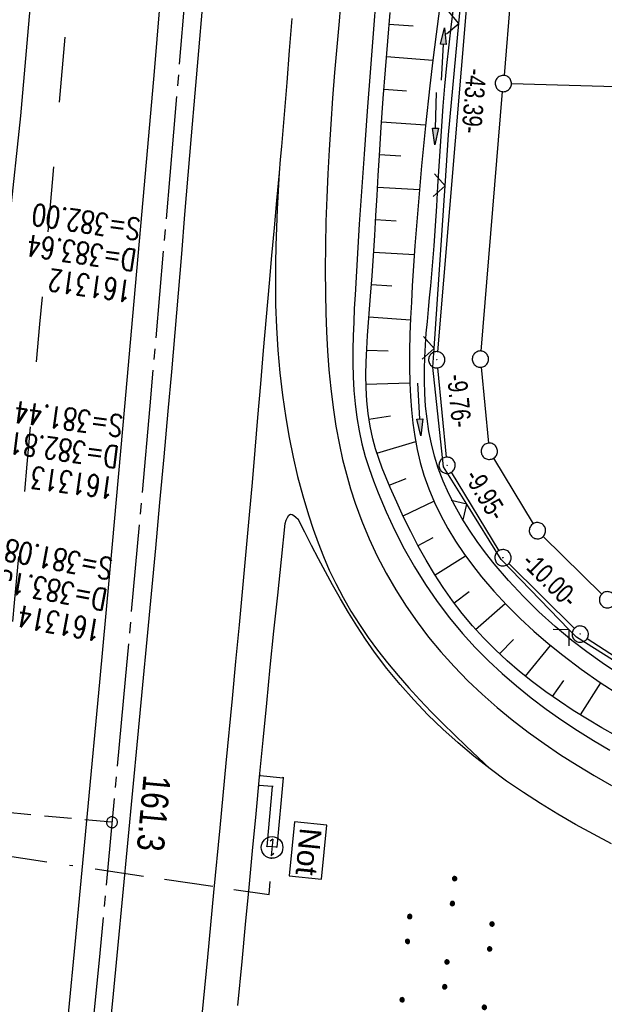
# Model space of a CAD drawing. Extents: x 510932 to 511602, y 463659 to 464636.
# Tile 52 of 81: x 511309 to 511363, y 464215 to 464305. Entities that reach past the tile are written whole.
import ezdxf

# ---------------------------------------------------------------- set-up
doc = ezdxf.new("R2010")
doc.units = 0
doc.header["$LTSCALE"] = 10
doc.header["$MEASUREMENT"] = 0
for name, pattern in [('ACAD_ISO16W100', [73, 15, -6.5, 15, -6.5, 15, -7, 1, -7]), ('ACHSE', [5.5, 4, -0.5, 0.5, -0.5]), ('AUSGEZOGEN', [0]), ('LT00', [0]), ('LT02', [0.4, 0.2, -0.2]), ('LT17', [0.15, 0.1, -0.05])]:
    doc.linetypes.add(name, pattern=pattern)
doc.layers.get('0').update_dxf_attribs({"linetype": 'LT00'})
for name, color, linetype in [('--EK_FBR', 1, 'LT00'), ('--EK_Schacht-Text', 5, 'LT00'), ('--EK_ST-93-1', 30, 'LT17'), ('--EL_DFK_AB_L', 21, 'LT00'), ('--EL_DFK_AB_P', 7, 'LT00'), ('-AX-093', 35, 'ACHSE'), ('-ST-93-1', 250, 'LT00'), ('ABSTAND', 8, 'LT00'), ('BAB-KABEL', 220, 'ACAD_ISO16W100'), ('BAB-NS_SYB', 221, 'Continuous'), ('BAB-NS_TEXT', 221, 'Continuous'), ('DFK_AB_L', 21, 'LT00'), ('DFK_AB_P', 7, 'LT00'), ('DFK_GZPKT', 250, 'LT00'), ('DFK_KATASTER', 250, 'LT00'), ('DFK_NUTZUNG', 250, 'LT00'), ('PFEIL', 140, 'AUSGEZOGEN'), ('V104_AFBR_BAB', 250, 'LT00'), ('V104_BOESCH', 250, 'LT00'), ('V104_BOSCHUNG', 250, 'LT00'), ('V104_GEHWEG', 250, 'LT00'), ('V104_GRABEN', 250, 'LT00'), ('V104_LD_MARK', 250, 'LT00'), ('V104_LG_MARK', 250, 'LT02'), ('V104_ZAUN', 40, 'LT00')]:
    doc.layers.add(name, color=color, linetype=linetype)
doc.styles.add('Beschrift', font='ARIAL.TTF')
doc.styles.add('schachtbeschriftung', font='romans.shx', dxfattribs={"width": 0.75, "height": 2})
doc.styles.get("Standard").update_dxf_attribs({"font": 'ARIAL.TTF'})

# ---------------------------------------------------------------- blocks, each defined once
blk = doc.blocks.new('SYMB7010')
at = {"color": 0, "linetype": 'ByBlock'}
for points in [[(-0.031408, 0.499213), (-0.093728, 0.49134), (-0.15457, 0.475719), (-0.212975, 0.452595), (-0.268021, 0.422333), (-0.31884, 0.385411), (-0.36463, 0.342411), (-0.40467, 0.29401), (-0.438329, 0.240973), (-0.465074, 0.184136), (-0.484486, 0.124395), (-0.496256, 0.062692), (-0.5002, 0)], [(-0.5002, 0), (-0.496256, -0.062692), (-0.484486, -0.124395), (-0.465075, -0.184136), (-0.438329, -0.240973), (-0.404671, -0.29401), (-0.36463, -0.342411), (-0.31884, -0.385411), (-0.268021, -0.422333), (-0.212975, -0.452595), (-0.154571, -0.475719), (-0.093728, -0.49134), (-0.031408, -0.499213), (0.031408, -0.499213)], [(0.5002, 0), (0.496256, 0.062692), (0.484485, 0.124395), (0.465074, 0.184136), (0.438329, 0.240973), (0.40467, 0.29401), (0.36463, 0.342411), (0.31884, 0.385411), (0.268021, 0.422333), (0.212975, 0.452595), (0.15457, 0.475719), (0.093728, 0.49134), (0.031408, 0.499213), (-0.031408, 0.499213)], [(0.031408, -0.499213), (0.093728, -0.491341), (0.15457, -0.475719), (0.212975, -0.452595), (0.268021, -0.422333), (0.31884, -0.385411), (0.36463, -0.342411), (0.404671, -0.294011), (0.438329, -0.240974), (0.465075, -0.184136), (0.484486, -0.124395), (0.496256, -0.062692), (0.500201, 0)]]:
    blk.add_lwpolyline(points, dxfattribs=at)
blk = doc.blocks.new('SYMB0003')
at = {"color": 0, "linetype": 'ByBlock'}
for p, q in [((-0.015712, 0), (0.010166, 0.012015)), ((0, -0.021257), (-0.015712, 0)), ((0.010166, 0.012015), (0, -0.021257))]:
    blk.add_line(p, q, dxfattribs=at)
for points in [[(-0.031395, 0.499013), (-0.093691, 0.491144), (-0.154509, 0.475528), (-0.21289, 0.452414), (-0.267913, 0.422164), (-0.318712, 0.385257), (-0.364484, 0.342274), (-0.404509, 0.293893), (-0.438154, 0.240877), (-0.464888, 0.184062), (-0.484292, 0.124345), (-0.496058, 0.062667), (-0.5, 0)], [(-0.5, 0), (-0.496058, -0.062667), (-0.484292, -0.124345), (-0.464888, -0.184062), (-0.438154, -0.240877), (-0.404509, -0.293893), (-0.364485, -0.342274), (-0.318712, -0.385257), (-0.267914, -0.422164), (-0.21289, -0.452414), (-0.154509, -0.475529), (-0.093691, -0.491144), (-0.031395, -0.499014), (0.031395, -0.499014)], [(0.5, 0), (0.496057, 0.062667), (0.484292, 0.124345), (0.464888, 0.184062), (0.438153, 0.240877), (0.404509, 0.293893), (0.364484, 0.342274), (0.318712, 0.385257), (0.267913, 0.422164), (0.21289, 0.452414), (0.154509, 0.475528), (0.093691, 0.491144), (0.031395, 0.499013), (-0.031395, 0.499013)], [(0.031395, -0.499014), (0.093691, -0.491144), (0.154509, -0.475529), (0.21289, -0.452414), (0.267914, -0.422164), (0.318712, -0.385257), (0.364485, -0.342274), (0.404509, -0.293893), (0.438154, -0.240877), (0.464889, -0.184062), (0.484292, -0.124345), (0.496058, -0.062667), (0.5, 0)]]:
    blk.add_lwpolyline(points, dxfattribs=at)
blk = doc.blocks.new('NS-SYMB')
at = {"layer": 'BAB-NS_SYB'}
for p, q in [((0.179, 0.071), (0.25, 0)), ((-0.25, 0), (0.25, 0)), ((-0.25, 0), (-0.179, -0.071))]:
    blk.add_line(p, q, dxfattribs=at)
blk.add_circle((0, 0), 0.325, dxfattribs=at)
blk = doc.blocks.new('SYMB7110')
at = {"color": 0, "linetype": 'ByBlock'}
for p, q in [((-0.515, 0.392919), (-0.515, 0.367081)), ((-0.51, 0.362895), (-0.51, 0.397105)), ((-0.505, 0.399164), (-0.505, 0.360836)), ((-0.5, 0.360204), (-0.5, 0.399796)), ((-0.495, 0.399164), (-0.495, 0.360836)), ((-0.49, 0.362895), (-0.49, 0.397105)), ((-0.485, 0.392919), (-0.485, 0.367081)), ((-0.48, 0.379874), (-0.48, 0.380145)), ((-0.285, 0.392919), (-0.285, 0.367081)), ((-0.28, 0.362895), (-0.28, 0.397105)), ((-0.275, 0.399164), (-0.275, 0.360836)), ((-0.27, 0.360204), (-0.27, 0.399796)), ((-0.265, 0.399164), (-0.265, 0.360836)), ((-0.26, 0.362895), (-0.26, 0.397105)), ((-0.255, 0.392919), (-0.255, 0.367081)), ((-0.25, 0.379874), (-0.25, 0.380146)), ((0.255, 0.392919), (0.255, 0.367081)), ((0.26, 0.362895), (0.26, 0.397105)), ((0.265, 0.399164), (0.265, 0.360836)), ((0.27, 0.360204), (0.27, 0.399796)), ((0.275, 0.399164), (0.275, 0.360836)), ((0.28, 0.362895), (0.28, 0.397105)), ((0.285, 0.392919), (0.285, 0.367081)), ((0.29, 0.379874), (0.29, 0.380145)), ((0.485, 0.392919), (0.485, 0.367081)), ((0.49, 0.362895), (0.49, 0.397105)), ((0.495, 0.399164), (0.495, 0.360836)), ((0.5, 0.360204), (0.5, 0.399796)), ((0.505, 0.399164), (0.505, 0.360836)), ((0.51, 0.362895), (0.51, 0.397105)), ((0.515, 0.392919), (0.515, 0.367081)), ((0.52, 0.379874), (0.52, 0.380146)), ((-0.9, 0.012919), (-0.9, -0.012919)), ((-0.895, -0.017106), (-0.895, 0.017105)), ((-0.89, 0.019164), (-0.89, -0.019164)), ((-0.885, -0.019797), (-0.885, 0.019796)), ((-0.88, 0.019164), (-0.88, -0.019164)), ((-0.875, -0.017106), (-0.875, 0.017105)), ((-0.87, 0.012919), (-0.87, -0.012919)), ((-0.865, -0.000126), (-0.865, 0.000145)), ((-0.67, 0.012919), (-0.67, -0.012919)), ((-0.665, -0.017106), (-0.665, 0.017105)), ((-0.66, 0.019164), (-0.66, -0.019164)), ((-0.655, -0.019797), (-0.655, 0.019796)), ((-0.65, 0.019164), (-0.65, -0.019164)), ((-0.645, -0.017106), (-0.645, 0.017105)), ((-0.64, 0.012919), (-0.64, -0.012919)), ((-0.635, -0.000126), (-0.635, 0.000145)), ((-0.13, 0.012919), (-0.13, -0.012919)), ((-0.125, -0.017105), (-0.125, 0.017105)), ((-0.12, 0.019164), (-0.12, -0.019164)), ((-0.115, -0.019796), (-0.115, 0.019796)), ((-0.11, 0.019164), (-0.11, -0.019164)), ((-0.105, -0.017105), (-0.105, 0.017105)), ((-0.1, 0.012919), (-0.1, -0.012919)), ((-0.095, -0.000126), (-0.095, 0.000146)), ((0.1, 0.012919), (0.1, -0.012919)), ((0.105, -0.017105), (0.105, 0.017105)), ((0.11, 0.019164), (0.11, -0.019164)), ((0.115, -0.019796), (0.115, 0.019796)), ((0.12, 0.019164), (0.12, -0.019164)), ((0.125, -0.017105), (0.125, 0.017105)), ((0.13, 0.012919), (0.13, -0.012919)), ((0.135, -0.000126), (0.135, 0.000146)), ((0.64, 0.012919), (0.64, -0.012919)), ((0.645, -0.017105), (0.645, 0.017105)), ((0.65, 0.019164), (0.65, -0.019164)), ((0.655, -0.019796), (0.655, 0.019796)), ((0.66, 0.019164), (0.66, -0.019164)), ((0.665, -0.017105), (0.665, 0.017105)), ((0.67, 0.012919), (0.67, -0.012919)), ((0.675, -0.000126), (0.675, 0.000146)), ((0.87, 0.012919), (0.87, -0.012919)), ((0.875, -0.017105), (0.875, 0.017105)), ((0.88, 0.019164), (0.88, -0.019164)), ((0.885, -0.019796), (0.885, 0.019796)), ((0.89, 0.019164), (0.89, -0.019164)), ((0.895, -0.017105), (0.895, 0.017105)), ((0.9, 0.012919), (0.9, -0.012919)), ((0.905, -0.000126), (0.905, 0.000146)), ((-0.505, -0.360836), (-0.505, -0.399164)), ((-0.5, -0.399796), (-0.5, -0.360204)), ((-0.495, -0.360836), (-0.495, -0.399164)), ((-0.275, -0.360836), (-0.275, -0.399164)), ((-0.27, -0.399796), (-0.27, -0.360204)), ((-0.265, -0.360836), (-0.265, -0.399164)), ((0.265, -0.360836), (0.265, -0.399164)), ((0.27, -0.399796), (0.27, -0.360204)), ((0.275, -0.360836), (0.275, -0.399164)), ((0.495, -0.360836), (0.495, -0.399164)), ((0.5, -0.399796), (0.5, -0.360204)), ((0.505, -0.360836), (0.505, -0.399164)), ((-0.515, -0.367081), (-0.515, -0.392919)), ((-0.51, -0.397105), (-0.51, -0.362895)), ((-0.49, -0.397106), (-0.49, -0.362895)), ((-0.485, -0.367081), (-0.485, -0.392919)), ((-0.48, -0.380126), (-0.48, -0.379855)), ((-0.285, -0.367081), (-0.285, -0.392919)), ((-0.28, -0.397105), (-0.28, -0.362895)), ((-0.26, -0.397105), (-0.26, -0.362895)), ((-0.255, -0.367081), (-0.255, -0.392919)), ((-0.25, -0.380126), (-0.25, -0.379855)), ((0.255, -0.367081), (0.255, -0.392919)), ((0.26, -0.397105), (0.26, -0.362895)), ((0.28, -0.397105), (0.28, -0.362895)), ((0.285, -0.367081), (0.285, -0.392919)), ((0.29, -0.380126), (0.29, -0.379855)), ((0.485, -0.367081), (0.485, -0.392919)), ((0.49, -0.397105), (0.49, -0.362895)), ((0.51, -0.397105), (0.51, -0.362895)), ((0.515, -0.367081), (0.515, -0.392919)), ((0.52, -0.380126), (0.52, -0.379855))]:
    blk.add_line(p, q, dxfattribs=at)
for points in [[(-0.48, 0.38), (-0.481981, 0.388678), (-0.48753, 0.395637), (-0.49555, 0.399499), (-0.50445, 0.399499), (-0.51247, 0.395637), (-0.518019, 0.388678), (-0.52, 0.38), (-0.518019, 0.371322), (-0.51247, 0.364363), (-0.50445, 0.360501), (-0.49555, 0.360501), (-0.48753, 0.364363), (-0.481981, 0.371322), (-0.48, 0.38)], [(-0.25, 0.38), (-0.251981, 0.388678), (-0.25753, 0.395637), (-0.26555, 0.399499), (-0.27445, 0.399499), (-0.28247, 0.395637), (-0.288019, 0.388678), (-0.29, 0.38), (-0.288019, 0.371322), (-0.28247, 0.364363), (-0.27445, 0.360501), (-0.26555, 0.360501), (-0.25753, 0.364363), (-0.251981, 0.371322), (-0.25, 0.38)], [(0.29, 0.38), (0.288019, 0.388678), (0.28247, 0.395637), (0.27445, 0.399499), (0.26555, 0.399499), (0.25753, 0.395637), (0.251981, 0.388678), (0.25, 0.38), (0.251981, 0.371322), (0.25753, 0.364363), (0.26555, 0.360501), (0.27445, 0.360501), (0.28247, 0.364363), (0.288019, 0.371322), (0.29, 0.38)], [(0.52, 0.38), (0.518019, 0.388678), (0.51247, 0.395637), (0.50445, 0.399499), (0.495549, 0.399499), (0.48753, 0.395637), (0.481981, 0.388678), (0.48, 0.38), (0.481981, 0.371322), (0.48753, 0.364363), (0.495549, 0.360501), (0.50445, 0.360501), (0.51247, 0.364363), (0.518019, 0.371322), (0.52, 0.38)], [(-0.865, 0), (-0.866981, 0.008678), (-0.87253, 0.015637), (-0.88055, 0.019498), (-0.88945, 0.019498), (-0.89747, 0.015637), (-0.903019, 0.008678), (-0.905, 0)], [(-0.905, 0), (-0.903019, -0.008678), (-0.89747, -0.015637), (-0.88945, -0.019499), (-0.88055, -0.019499), (-0.87253, -0.015637), (-0.866981, -0.008678), (-0.865, 0)], [(-0.635, 0), (-0.636981, 0.008678), (-0.64253, 0.015637), (-0.65055, 0.019498), (-0.65945, 0.019498), (-0.66747, 0.015637), (-0.673019, 0.008678), (-0.675, 0)], [(-0.675, 0), (-0.673019, -0.008678), (-0.66747, -0.015637), (-0.65945, -0.019499), (-0.65055, -0.019499), (-0.64253, -0.015637), (-0.636981, -0.008678), (-0.635, 0)], [(-0.095, 0), (-0.096981, 0.008678), (-0.10253, 0.015637), (-0.11055, 0.019499), (-0.11945, 0.019499), (-0.12747, 0.015637), (-0.133019, 0.008678), (-0.135, 0)], [(-0.135, 0), (-0.133019, -0.008678), (-0.12747, -0.015637), (-0.11945, -0.019499), (-0.11055, -0.019499), (-0.10253, -0.015637), (-0.096981, -0.008678), (-0.095, 0)], [(0.135, 0), (0.133019, 0.008678), (0.12747, 0.015637), (0.11945, 0.019499), (0.11055, 0.019499), (0.10253, 0.015637), (0.096981, 0.008678), (0.095, 0)], [(0.095, 0), (0.096981, -0.008678), (0.10253, -0.015637), (0.11055, -0.019499), (0.11945, -0.019499), (0.12747, -0.015637), (0.133019, -0.008678), (0.135, 0)], [(0.675, 0), (0.673019, 0.008678), (0.66747, 0.015637), (0.65945, 0.019499), (0.65055, 0.019499), (0.64253, 0.015637), (0.636981, 0.008678), (0.635, 0)], [(0.635, 0), (0.636981, -0.008678), (0.64253, -0.015637), (0.65055, -0.019499), (0.65945, -0.019499), (0.66747, -0.015637), (0.673019, -0.008678), (0.675, 0)], [(0.905, 0), (0.903019, 0.008678), (0.89747, 0.015637), (0.88945, 0.019499), (0.88055, 0.019499), (0.87253, 0.015637), (0.866981, 0.008678), (0.865, 0)], [(0.865, 0), (0.866981, -0.008678), (0.87253, -0.015637), (0.88055, -0.019499), (0.88945, -0.019499), (0.89747, -0.015637), (0.903019, -0.008678), (0.905, 0)], [(-0.48, -0.38), (-0.481981, -0.371322), (-0.48753, -0.364363), (-0.49555, -0.360501), (-0.50445, -0.360501), (-0.51247, -0.364363), (-0.518019, -0.371322), (-0.52, -0.38), (-0.518019, -0.388678), (-0.51247, -0.395637), (-0.50445, -0.399499), (-0.49555, -0.399499), (-0.48753, -0.395637), (-0.481981, -0.388678), (-0.48, -0.38)], [(-0.25, -0.38), (-0.251981, -0.371322), (-0.25753, -0.364363), (-0.26555, -0.360501), (-0.27445, -0.360501), (-0.28247, -0.364363), (-0.288019, -0.371322), (-0.29, -0.38), (-0.288019, -0.388678), (-0.28247, -0.395637), (-0.27445, -0.399499), (-0.26555, -0.399499), (-0.25753, -0.395637), (-0.251981, -0.388678), (-0.25, -0.38)], [(0.29, -0.38), (0.288019, -0.371322), (0.28247, -0.364363), (0.27445, -0.360501), (0.26555, -0.360501), (0.25753, -0.364363), (0.251981, -0.371322), (0.25, -0.38), (0.251981, -0.388678), (0.25753, -0.395637), (0.26555, -0.399499), (0.27445, -0.399499), (0.28247, -0.395637), (0.288019, -0.388678), (0.29, -0.38)], [(0.52, -0.38), (0.518019, -0.371322), (0.51247, -0.364363), (0.50445, -0.360501), (0.495549, -0.360501), (0.48753, -0.364363), (0.481981, -0.371322), (0.48, -0.38), (0.481981, -0.388678), (0.48753, -0.395637), (0.495549, -0.399499), (0.50445, -0.399499), (0.51247, -0.395637), (0.518019, -0.388678), (0.52, -0.38)]]:
    blk.add_lwpolyline(points, dxfattribs=at)
blk = doc.blocks.new('Pfreil3')
at = {"layer": 'PFEIL'}
blk.add_hatch(color=256, dxfattribs=at).paths.add_polyline_path([(-1.549, 0.273), (-1.549, -0.273), (0, 0)])
for p, q in [((-1.549, 0), (-4.831, 0)), ((-1.549, -0.273), (-1.549, 0.273)), ((-1.549, 0.273), (0, 0)), ((0, 0), (-1.549, -0.273))]:
    blk.add_line(p, q, dxfattribs=at)
blk = doc.blocks.new('SYMB0011')
at = {"color": 0, "linetype": 'ByBlock'}
for p, q in [((0.5, 0), (-0.5, 0)), ((0, 0.5), (0, -0.5))]:
    blk.add_line(p, q, dxfattribs=at)
blk = doc.blocks.new('SYMB0024')
at = {"color": 0, "linetype": 'ByBlock'}
for p, q in [((-0.5, 0.5), (0, 0)), ((0, 0), (0.5, 0.5))]:
    blk.add_line(p, q, dxfattribs=at)
blk = doc.blocks.new('SYMB2')
at = {"color": 0, "linetype": 'ByBlock', "flags": 128}
for points in [[(-0.031395, 0.499013), (-0.093691, 0.491144), (-0.154509, 0.475528), (-0.21289, 0.452414), (-0.267913, 0.422164), (-0.318712, 0.385257), (-0.364484, 0.342274), (-0.404509, 0.293893), (-0.438154, 0.240877), (-0.464888, 0.184062), (-0.484292, 0.124345), (-0.496058, 0.062667), (-0.5, 0)], [(-0.5, 0), (-0.496058, -0.062667), (-0.484292, -0.124345), (-0.464888, -0.184062), (-0.438154, -0.240877), (-0.404509, -0.293893), (-0.364485, -0.342274), (-0.318712, -0.385257), (-0.267914, -0.422164), (-0.21289, -0.452414), (-0.154509, -0.475529), (-0.093691, -0.491144), (-0.031395, -0.499014), (0.031395, -0.499014)], [(0.5, 0), (0.496057, 0.062667), (0.484292, 0.124345), (0.464888, 0.184062), (0.438153, 0.240877), (0.404509, 0.293893), (0.364484, 0.342274), (0.318712, 0.385257), (0.267913, 0.422164), (0.21289, 0.452414), (0.154509, 0.475528), (0.093691, 0.491144), (0.031395, 0.499013), (-0.031395, 0.499013)], [(0.031395, -0.499014), (0.093691, -0.491144), (0.154509, -0.475529), (0.21289, -0.452414), (0.267914, -0.422164), (0.318712, -0.385257), (0.364485, -0.342274), (0.404509, -0.293893), (0.438154, -0.240877), (0.464889, -0.184062), (0.484292, -0.124345), (0.496058, -0.062667), (0.5, 0)]]:
    blk.add_lwpolyline(points, dxfattribs=at)

msp = doc.modelspace()

# ---------------------------------------------------------------- linework, layer by layer
at = {"layer": '--EK_FBR'}
for points in [[(511342.015, 464308.613), (511341.705, 464304.648), (511341.401, 464300.684), (511341.105, 464296.725), (511340.818, 464292.769), (511340.666, 464290.619), (511340.519, 464288.468), (511340.376, 464286.315), (511340.24, 464284.158), (511340.109, 464281.994), (511339.987, 464279.822), (511339.921, 464278.562), (511339.863, 464277.299), (511339.819, 464276.037), (511339.794, 464274.775), (511339.794, 464273.515), (511339.824, 464272.259), (511339.89, 464271.008), (511339.996, 464269.764), (511340.15, 464268.528), (511340.355, 464267.301), (511340.618, 464266.086), (511340.924, 464264.943), (511341.278, 464263.812), (511341.674, 464262.69), (511342.104, 464261.578), (511342.843, 464259.828), (511343.648, 464258.106), (511344.519, 464256.416), (511345.457, 464254.764), (511346.462, 464253.154), (511347.535, 464251.591), (511348.675, 464250.081), (511349.883, 464248.627), (511351.048, 464247.349), (511352.267, 464246.121), (511353.535, 464244.941), (511354.847, 464243.808), (511356.201, 464242.72), (511357.591, 464241.675), (511359.013, 464240.671), (511360.464, 464239.707), (511361.938, 464238.781), (511363.433, 464237.891)], [(511321.993, 464306.308), (511321.484, 464300.375), (511320.97, 464294.443), (511320.244, 464286.143), (511319.51, 464277.844), (511318.768, 464269.545), (511317.618, 464256.845), (511316.451, 464244.147), (511315.325, 464232.081), (511314.182, 464220.017), (511313.6, 464213.938), (511313.014, 464207.86), (511312.425, 464201.782), (511311.834, 464195.704), (511311.36, 464190.847), (511310.886, 464185.989), (511310.413, 464181.132), (511309.942, 464176.274), (511309.473, 464171.416), (511309.09, 464167.419)], [(511325.902, 464306.188), (511325.569, 464302.274), (511325.236, 464298.359), (511324.906, 464294.445), (511324.603, 464290.824), (511324.301, 464287.203), (511324, 464283.583), (511323.696, 464279.962), (511323.39, 464276.341), (511323.079, 464272.721), (511322.762, 464269.102), (511322.385, 464264.9), (511321.999, 464260.699), (511321.608, 464256.498), (511321.212, 464252.297), (511320.814, 464248.097), (511320.416, 464243.897), (511319.958, 464239.044), (511319.501, 464234.192), (511319.042, 464229.339), (511318.581, 464224.487), (511318.116, 464219.635), (511317.649, 464214.82), (511317.177, 464210.005)], [(511333.554, 464258.771), (511333.653, 464259.065), (511333.76, 464259.325), (511333.884, 464259.518), (511334.035, 464259.609), (511334.19, 464259.588), (511334.363, 464259.492), (511334.55, 464259.347), (511334.743, 464259.176)], [(511352.425, 464236.168), (511350.932, 464237.338), (511349.478, 464238.559), (511348.067, 464239.83), (511346.703, 464241.151), (511345.389, 464242.52), (511344.129, 464243.938), (511342.927, 464245.402), (511341.787, 464246.912), (511340.95, 464248.109), (511340.147, 464249.331), (511339.377, 464250.572), (511338.634, 464251.831), (511337.915, 464253.103), (511337.259, 464254.307), (511336.618, 464255.517), (511335.987, 464256.734), (511335.363, 464257.954), (511334.743, 464259.176)], [(511329.196, 464214.402), (511329.586, 464218.449), (511329.91, 464221.846), (511330.231, 464225.244), (511330.551, 464228.641), (511330.872, 464232.039), (511331.195, 464235.436), (511331.523, 464238.833), (511331.856, 464242.229), (511332.187, 464245.538), (511332.524, 464248.847), (511332.865, 464252.155), (511333.209, 464255.463), (511333.554, 464258.771)], [(511363.601, 464229.282), (511361.94, 464230.157), (511360.295, 464231.063), (511358.669, 464232.002), (511357.067, 464232.979), (511355.49, 464233.996), (511353.941, 464235.058), (511352.425, 464236.168)]]:
    msp.add_lwpolyline(points, dxfattribs=at)
at = {"layer": '--EK_ST-93-1', "ltscale": 2.5}
msp.add_line((511317.611, 464231.258), (511277.774, 464234.973), dxfattribs=at)
at = {"layer": '--EL_DFK_AB_L'}
for p, q in [((511351.058, 464316.322), (511347.573, 464274.577)), ((511347.583, 464273.083), (511348.387, 464264.866)), ((511348.849, 464263.478), (511353.222, 464256.252)), ((511354.143, 464255.082), (511360.187, 464249.107)), ((511361.351, 464248.173), (511368.43, 464243.616))]:
    msp.add_line(p, q, dxfattribs=at)
at = {"layer": '-AX-093', "ltscale": 0.2}
msp.add_lwpolyline([(511325.393, 464319.977), (511323.284, 464294.779), (511321.095, 464269.588), (511318.827, 464244.405), (511316.479, 464219.228), (511314.052, 464194.06), (511311.545, 464168.899), (511308.958, 464143.746)], dxfattribs=at)
at = {"layer": 'BAB-KABEL', "ltscale": 0.03, "flags": 128}
msp.add_lwpolyline([(511294.717, 464228.766), (511295.5, 464228.766), (511296.931, 464229.807), (511332.093, 464224.602), (511332.287, 464227.947)], dxfattribs=at)
at = {"layer": 'DFK_AB_L'}
for p, q in [((511351.058, 464316.322), (511347.573, 464274.577)), ((511347.583, 464273.083), (511348.387, 464264.866)), ((511348.849, 464263.478), (511353.222, 464256.252)), ((511354.143, 464255.082), (511360.187, 464249.107)), ((511361.351, 464248.173), (511368.43, 464243.616))]:
    msp.add_line(p, q, dxfattribs=at)
at = {"layer": 'DFK_KATASTER'}
for p, q in [((511355.038, 464315.912), (511353.703, 464300.007)), ((511400.72, 464297.89), (511354.39, 464299.238)), ((511351.592, 464274.637), (511353.578, 464298.513)), ((511351.602, 464273.143), (511352.278, 464266.157)), ((511352.739, 464264.768), (511356.392, 464258.741)), ((511357.314, 464257.573), (511362.696, 464252.267))]:
    msp.add_line(p, q, dxfattribs=at)
at = {"layer": 'V104_AFBR_BAB'}
for points in [[(511342.015, 464308.613), (511341.705, 464304.648), (511341.401, 464300.684), (511341.105, 464296.725), (511340.818, 464292.769), (511340.666, 464290.619), (511340.519, 464288.468), (511340.376, 464286.315), (511340.24, 464284.158), (511340.109, 464281.994), (511339.987, 464279.822), (511339.921, 464278.562), (511339.863, 464277.299), (511339.819, 464276.037), (511339.794, 464274.775), (511339.794, 464273.515), (511339.824, 464272.259), (511339.89, 464271.008), (511339.996, 464269.764), (511340.15, 464268.528), (511340.355, 464267.301), (511340.618, 464266.086), (511340.924, 464264.943), (511341.278, 464263.812), (511341.674, 464262.69), (511342.104, 464261.578), (511342.843, 464259.828), (511343.648, 464258.106), (511344.519, 464256.416), (511345.457, 464254.764), (511346.462, 464253.154), (511347.535, 464251.591), (511348.675, 464250.081), (511349.883, 464248.627), (511351.048, 464247.349), (511352.267, 464246.121), (511353.535, 464244.941), (511354.847, 464243.808), (511356.201, 464242.72), (511357.591, 464241.675), (511359.013, 464240.671), (511360.464, 464239.707), (511361.938, 464238.781), (511363.433, 464237.891)], [(511321.993, 464306.308), (511321.484, 464300.375), (511320.97, 464294.443), (511320.244, 464286.143), (511319.51, 464277.844), (511318.768, 464269.545), (511317.618, 464256.845), (511316.451, 464244.147), (511315.325, 464232.081), (511314.182, 464220.017), (511313.6, 464213.938), (511313.014, 464207.86), (511312.425, 464201.782), (511311.834, 464195.704), (511311.36, 464190.847), (511310.886, 464185.989), (511310.413, 464181.132), (511309.942, 464176.274), (511309.473, 464171.416), (511309.09, 464167.419)], [(511325.902, 464306.188), (511325.569, 464302.274), (511325.236, 464298.359), (511324.906, 464294.445), (511324.603, 464290.824), (511324.301, 464287.203), (511324, 464283.583), (511323.696, 464279.962), (511323.39, 464276.341), (511323.079, 464272.721), (511322.762, 464269.102), (511322.385, 464264.9), (511321.999, 464260.699), (511321.608, 464256.498), (511321.212, 464252.297), (511320.814, 464248.097), (511320.416, 464243.897), (511319.958, 464239.044), (511319.501, 464234.192), (511319.042, 464229.339), (511318.581, 464224.487), (511318.116, 464219.635), (511317.649, 464214.82), (511317.177, 464210.005)], [(511333.554, 464258.771), (511333.653, 464259.065), (511333.76, 464259.325), (511333.884, 464259.518), (511334.035, 464259.609), (511334.19, 464259.588), (511334.363, 464259.492), (511334.55, 464259.347), (511334.743, 464259.176)], [(511352.425, 464236.168), (511350.932, 464237.338), (511349.478, 464238.559), (511348.067, 464239.83), (511346.703, 464241.151), (511345.389, 464242.52), (511344.129, 464243.938), (511342.927, 464245.402), (511341.787, 464246.912), (511340.95, 464248.109), (511340.147, 464249.331), (511339.377, 464250.572), (511338.634, 464251.831), (511337.915, 464253.103), (511337.259, 464254.307), (511336.618, 464255.517), (511335.987, 464256.734), (511335.363, 464257.954), (511334.743, 464259.176)], [(511329.196, 464214.402), (511329.586, 464218.449), (511329.91, 464221.846), (511330.231, 464225.244), (511330.551, 464228.641), (511330.872, 464232.039), (511331.195, 464235.436), (511331.523, 464238.833), (511331.856, 464242.229), (511332.187, 464245.538), (511332.524, 464248.847), (511332.865, 464252.155), (511333.209, 464255.463), (511333.554, 464258.771)], [(511363.601, 464229.282), (511361.94, 464230.157), (511360.295, 464231.063), (511358.669, 464232.002), (511357.067, 464232.979), (511355.49, 464233.996), (511353.941, 464235.058), (511352.425, 464236.168)]]:
    msp.add_lwpolyline(points, dxfattribs=at)
at = {"layer": 'V104_BOESCH'}
msp.add_lwpolyline([(511364.029, 464239.209), (511362.698, 464239.963), (511361.381, 464240.745), (511360.082, 464241.557), (511358.804, 464242.4), (511357.552, 464243.277), (511356.329, 464244.188), (511355.14, 464245.137), (511353.988, 464246.125), (511352.877, 464247.153), (511351.813, 464248.224), (511350.797, 464249.339), (511349.854, 464250.475), (511348.959, 464251.651), (511348.109, 464252.864), (511347.303, 464254.111), (511346.538, 464255.388), (511345.81, 464256.691), (511345.118, 464258.016), (511344.458, 464259.36), (511343.827, 464260.719), (511343.224, 464262.09), (511342.852, 464262.972), (511342.499, 464263.858), (511342.171, 464264.75), (511341.876, 464265.649), (511341.623, 464266.556), (511341.371, 464267.71), (511341.19, 464268.877), (511341.07, 464270.056), (511341.005, 464271.244), (511340.987, 464272.44), (511341.007, 464273.643), (511341.059, 464274.85), (511341.134, 464276.059), (511341.225, 464277.27), (511341.323, 464278.48), (511341.421, 464279.687), (511341.56, 464281.552), (511341.685, 464283.409), (511341.799, 464285.26), (511341.906, 464287.105), (511342.01, 464288.946), (511342.116, 464290.786), (511342.227, 464292.626), (511342.401, 464295.256), (511342.591, 464297.889), (511342.795, 464300.523), (511343.01, 464303.16), (511343.234, 464305.798)], dxfattribs=at)
at = {"layer": 'V104_BOSCHUNG'}
for p, q in [((511343.143, 464304.736), (511345.334, 464304.555)), ((511342.893, 464301.737), (511347.152, 464301.404)), ((511342.655, 464298.738), (511344.728, 464298.585)), ((511342.434, 464295.737), (511346.477, 464295.457)), ((511342.234, 464292.734), (511344.207, 464292.607)), ((511342.055, 464289.731), (511345.911, 464289.5)), ((511341.885, 464286.736), (511343.776, 464286.622)), ((511341.707, 464283.75), (511345.448, 464283.508)), ((511341.504, 464280.774), (511343.379, 464280.635)), ((511341.265, 464277.776), (511345.096, 464277.509)), ((511341.052, 464274.72), (511343.033, 464274.645)), ((511340.996, 464271.581), (511345.043, 464271.722)), ((511341.263, 464268.356), (511343.238, 464268.674)), ((511342.004, 464265.245), (511345.578, 464266.298)), ((511343.139, 464262.289), (511344.684, 464262.919)), ((511344.407, 464259.466), (511347.245, 464260.826)), ((511345.794, 464256.722), (511347.187, 464257.476)), ((511347.35, 464254.038), (511350.153, 464255.799)), ((511349.108, 464251.449), (511350.509, 464252.488)), ((511351.09, 464249.007), (511353.804, 464251.406)), ((511353.294, 464246.758), (511354.562, 464248.087)), ((511355.666, 464244.709), (511357.98, 464247.538)), ((511358.161, 464242.844), (511359.201, 464244.304)), ((511360.746, 464241.137), (511362.603, 464244.094))]:
    msp.add_line(p, q, dxfattribs=at)
at = {"layer": 'V104_GEHWEG'}
msp.add_lwpolyline([(511331.24, 464235.572), (511333.37, 464235.366), (511332.773, 464228.978), (511331.886, 464229.039), (511332.386, 464234.548), (511331.144, 464234.637)], dxfattribs=at)
at = {"layer": 'V104_GRABEN'}
for points in [[(511347.759, 464306.166), (511347.451, 464303.795), (511347.154, 464301.422), (511346.871, 464299.047), (511346.467, 464295.37), (511346.106, 464291.689), (511345.785, 464288.005), (511345.504, 464284.318), (511345.262, 464280.629), (511345.176, 464279.141), (511345.102, 464277.651), (511345.046, 464276.161), (511345.014, 464274.669), (511345.011, 464273.175), (511345.044, 464271.678), (511345.102, 464270.449), (511345.192, 464269.221), (511345.322, 464267.998), (511345.495, 464266.782), (511345.718, 464265.577), (511345.996, 464264.386), (511346.334, 464263.212), (511346.78, 464261.945), (511347.3, 464260.703), (511347.888, 464259.488), (511348.537, 464258.301), (511349.244, 464257.143), (511350, 464256.014), (511350.801, 464254.916), (511351.641, 464253.85), (511352.771, 464252.525), (511353.951, 464251.252), (511355.178, 464250.028), (511356.449, 464248.852), (511357.76, 464247.72), (511359.107, 464246.631), (511360.816, 464245.342), (511362.57, 464244.116), (511364.368, 464242.952)], [(511364.165, 464244.991), (511362.728, 464245.945), (511361.325, 464246.945), (511359.957, 464247.991), (511358.409, 464249.274), (511356.917, 464250.621), (511355.484, 464252.034), (511354.11, 464253.512), (511352.799, 464255.053), (511352.003, 464256.062), (511351.238, 464257.098), (511350.511, 464258.159), (511349.829, 464259.245), (511349.196, 464260.358), (511348.619, 464261.497), (511348.103, 464262.663), (511347.656, 464263.855), (511347.311, 464264.964), (511347.025, 464266.092), (511346.794, 464267.235), (511346.616, 464268.389), (511346.488, 464269.551), (511346.407, 464270.717), (511346.371, 464271.884), (511346.374, 464272.983), (511346.409, 464274.079), (511346.47, 464275.174), (511346.551, 464276.267), (511346.646, 464277.359), (511346.75, 464278.451), (511346.857, 464279.542), (511346.962, 464280.634), (511347.122, 464282.47), (511347.263, 464284.307), (511347.39, 464286.146), (511347.507, 464287.985), (511347.62, 464289.824), (511347.732, 464291.664), (511347.848, 464293.502), (511347.973, 464295.34), (511348.11, 464297.177), (511348.266, 464299.012), (511348.45, 464300.923), (511348.655, 464302.831), (511348.877, 464304.738), (511349.112, 464306.644)]]:
    msp.add_lwpolyline(points, dxfattribs=at)
at = {"layer": 'V104_LD_MARK'}
for points in [[(511312.57, 464336.316), (511311.166, 464318.843), (511309.201, 464296.29), (511308.177, 464286.777)], [(511338.725, 464307.362), (511338.512, 464304.997), (511338.306, 464302.632), (511338.109, 464300.266), (511337.926, 464297.899), (511337.758, 464295.532), (511337.608, 464293.164), (511337.488, 464290.96), (511337.389, 464288.754), (511337.314, 464286.547), (511337.266, 464284.339), (511337.246, 464282.128), (511337.259, 464279.916), (511337.294, 464278.165), (511337.355, 464276.414), (511337.448, 464274.665), (511337.577, 464272.919), (511337.746, 464271.178), (511337.962, 464269.443), (511338.228, 464267.717), (511338.549, 464266.001), (511338.848, 464264.64), (511339.188, 464263.289), (511339.571, 464261.948), (511339.999, 464260.62), (511340.605, 464258.969), (511341.284, 464257.344), (511342.034, 464255.748), (511342.853, 464254.184), (511343.737, 464252.655), (511344.685, 464251.164), (511345.693, 464249.713), (511346.76, 464248.307), (511347.883, 464246.947), (511349.101, 464245.592), (511350.372, 464244.29), (511351.692, 464243.038), (511353.058, 464241.834), (511354.467, 464240.679), (511355.913, 464239.569), (511357.394, 464238.504), (511358.905, 464237.482), (511360.443, 464236.503), (511362.003, 464235.563), (511363.604, 464234.65)], [(511334.169, 464305.243), (511333.934, 464302.297), (511333.697, 464299.351), (511333.454, 464296.406), (511333.202, 464293.461), (511333.096, 464292.253), (511332.988, 464291.045), (511332.76, 464288.507), (511332.532, 464285.969), (511332.305, 464283.431), (511332.08, 464280.893), (511331.81, 464277.797), (511331.543, 464274.7), (511331.279, 464271.604), (511331.016, 464268.507), (511330.762, 464265.525), (511330.504, 464262.543), (511330.242, 464259.561), (511329.937, 464256.181), (511329.624, 464252.802), (511329.306, 464249.424), (511328.985, 464246.045), (511328.663, 464242.667), (511328.096, 464236.71), (511327.53, 464230.754), (511326.964, 464224.797), (511326.396, 464218.841), (511325.612, 464210.681)], [(511332.988, 464291.045), (511332.903, 464289.369), (511332.823, 464287.692), (511332.753, 464286.015), (511332.697, 464284.338), (511332.662, 464282.661), (511332.651, 464280.982), (511332.679, 464278.894), (511332.755, 464276.806), (511332.882, 464274.72), (511333.064, 464272.639), (511333.303, 464270.564), (511333.601, 464268.497), (511333.915, 464266.684), (511334.28, 464264.881), (511334.696, 464263.088), (511335.167, 464261.31), (511335.693, 464259.546), (511336.119, 464258.254), (511336.58, 464256.975), (511337.079, 464255.711), (511337.619, 464254.464), (511338.205, 464253.238), (511338.881, 464251.956), (511339.609, 464250.702), (511340.383, 464249.476), (511341.201, 464248.278), (511342.057, 464247.109), (511342.986, 464245.923), (511343.949, 464244.766), (511344.942, 464243.635), (511345.962, 464242.526), (511347.004, 464241.437), (511348.066, 464240.364), (511349.142, 464239.304), (511350.23, 464238.253), (511351.326, 464237.209), (511352.425, 464236.168)]]:
    msp.add_lwpolyline(points, dxfattribs=at)
at = {"layer": 'V104_LG_MARK', "ltscale": 3, "flags": 128}
msp.add_lwpolyline([(511333.09, 464602.857), (511332.999, 464600.622), (511332.904, 464598.387), (511332.809, 464596.299), (511332.709, 464594.211), (511332.606, 464592.123), (511332.505, 464590.035), (511332.406, 464587.947), (511332.303, 464585.658), (511332.204, 464583.368), (511332.103, 464581.079), (511331.924, 464577.218), (511331.733, 464573.357), (511331.533, 464569.497), (511331.326, 464565.637), (511331.115, 464561.778), (511330.902, 464557.918), (511330.65, 464553.347), (511330.398, 464548.777), (511330.144, 464544.206), (511329.889, 464539.636), (511329.63, 464535.066), (511329.282, 464529.034), (511328.928, 464523.002), (511328.568, 464516.971), (511328.203, 464510.94), (511327.867, 464505.443), (511327.529, 464499.946), (511327.19, 464494.45), (511326.85, 464488.953), (511326.528, 464483.725), (511326.205, 464478.497), (511325.88, 464473.269), (511325.552, 464468.041), (511325.219, 464462.814), (511324.902, 464457.915), (511324.581, 464453.017), (511324.257, 464448.119), (511323.93, 464443.221), (511323.603, 464438.323), (511323.267, 464433.298), (511322.929, 464428.274), (511322.588, 464423.249), (511322.242, 464418.226), (511321.89, 464413.202), (511321.562, 464408.617), (511321.229, 464404.033), (511320.891, 464399.449), (511320.551, 464394.865), (511320.209, 464390.281), (511319.86, 464385.613), (511319.51, 464380.946), (511319.157, 464376.279), (511318.8, 464371.612), (511318.439, 464366.945), (511318.085, 464362.441), (511317.728, 464357.938), (511317.367, 464353.435), (511317.004, 464348.933), (511316.64, 464344.43), (511316.228, 464339.334), (511315.815, 464334.237), (511315.4, 464329.141), (511314.983, 464324.045), (511314.562, 464318.949), (511313.941, 464311.517), (511313.311, 464304.086), (511312.671, 464296.655), (511312.102, 464290.14), (511311.526, 464283.625), (511310.944, 464277.111), (511310.357, 464270.598), (511309.778, 464264.222), (511309.197, 464257.846), (511308.614, 464251.47), (511308.03, 464245.094), (511307.583, 464240.211), (511307.136, 464235.328), (511306.687, 464230.446), (511306.235, 464225.563), (511305.78, 464220.681), (511305.308, 464215.671), (511304.832, 464210.662), (511304.353, 464205.653), (511303.871, 464200.645), (511303.389, 464195.636), (511302.817, 464189.696), (511302.243, 464183.755), (511301.666, 464177.816), (511301.086, 464171.876), (511300.499, 464165.923), (511299.909, 464159.97), (511299.316, 464154.018), (511298.721, 464148.066), (511298.237, 464143.229), (511297.752, 464138.392), (511297.265, 464133.555), (511296.774, 464128.719), (511296.277, 464123.883), (511295.827, 464119.555), (511295.371, 464115.228), (511294.906, 464110.902), (511294.433, 464106.577), (511294.103, 464103.614), (511293.771, 464100.651), (511293.438, 464097.689), (511293.108, 464094.726), (511292.792, 464091.859), (511292.479, 464088.992), (511292.166, 464086.125), (511291.851, 464083.258), (511291.533, 464080.392), (511291.181, 464077.272), (511290.825, 464074.153), (511290.466, 464071.034), (511289.684, 464064.244), (511288.901, 464057.454), (511288.116, 464050.664), (511287.147, 464042.329), (511286.17, 464033.994), (511285.186, 464025.661), (511284.636, 464021.031), (511284.083, 464016.401), (511283.53, 464011.772)], dxfattribs=at)
at = {"layer": 'V104_ZAUN'}
msp.add_line((511347.275, 464274.866), (511348.285, 464289.832), dxfattribs=at)
for points in [[(511349.555, 464304.777), (511350.496, 464314.886), (511350.989, 464319.709)], [(511348.285, 464289.832), (511348.603, 464294.548), (511349.555, 464304.777)], [(511350.273, 464260.536), (511348.127, 464263.974), (511347.159, 464273.152), (511347.275, 464274.866)], [(511359.714, 464248.984), (511353.448, 464255.449), (511350.273, 464260.536)], [(511372.577, 464241.429), (511368.903, 464242.918), (511360.385, 464248.291), (511359.714, 464248.984)]]:
    msp.add_lwpolyline(points, dxfattribs=at)

# ---------------------------------------------------------------- block references
at = {"layer": '--EL_DFK_AB_P', "xscale": 1.500000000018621, "yscale": 1.5, "zscale": 1.5, "rotation": 264.7377099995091}
for p in [(511347.51, 464273.83), (511348.46, 464264.12), (511353.61, 464255.61), (511360.72, 464248.58)]:
    msp.add_blockref('SYMB0003', p, dxfattribs=at)
at = {"layer": '-ST-93-1', "rotation": 274.1956499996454}
msp.add_blockref('SYMB2', (511317.611, 464231.258), dxfattribs=at)
at = {"layer": 'BAB-NS_SYB', "xscale": 3.075000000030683, "yscale": 3.075000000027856, "zscale": 3.075, "rotation": 264.4260970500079}
msp.add_blockref('NS-SYMB', (511332.345, 464228.945), dxfattribs=at)
at = {"layer": 'DFK_AB_P', "xscale": 1.500000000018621, "yscale": 1.5, "zscale": 1.5, "rotation": 264.7377099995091}
for p in [(511347.51, 464273.83), (511348.46, 464264.12), (511353.61, 464255.61), (511360.72, 464248.58)]:
    msp.add_blockref('SYMB0003', p, dxfattribs=at)
at = {"layer": 'DFK_GZPKT', "xscale": 1.500000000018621, "yscale": 1.5, "zscale": 1.5, "rotation": 264.7377099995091}
for p in [(511353.64, 464299.26), (511351.53, 464273.89), (511352.35, 464265.41), (511356.78, 464258.1), (511363.23, 464251.74)]:
    msp.add_blockref('SYMB7010', p, dxfattribs=at)
at = {"layer": 'DFK_NUTZUNG', "xscale": 10.00000000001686, "yscale": 10, "zscale": 10, "rotation": 264.7377100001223}
msp.add_blockref('SYMB7110', (511348.353, 464217.262), dxfattribs=at)
at = {"layer": 'PFEIL'}
for p, rotation in [((511348.21, 464304.401), 86.48265447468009), ((511347.341, 464293.603), 268.1475527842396), ((511346.043, 464266.844), 273.3968165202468)]:
    msp.add_blockref('Pfreil3', p, dxfattribs=dict(at, rotation=rotation))
at = {"layer": 'V104_GEHWEG', "xscale": 0.09999999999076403, "yscale": 0.09999999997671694, "zscale": 0.1, "rotation": 264.4992000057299}
for p in [(511331.24, 464235.572), (511333.37, 464235.366), (511331.144, 464234.637), (511332.386, 464234.548), (511331.886, 464229.039), (511332.773, 464228.978)]:
    msp.add_blockref('SYMB0011', p, dxfattribs=at)
at = {"layer": 'V104_ZAUN', "yscale": 2.099999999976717, "zscale": 2.1}
for p, xscale, rotation in [((511349.555, 464304.777), 2.099999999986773, 84.68102999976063), ((511348.285, 464289.832), 2.100000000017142, 86.13959000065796), ((511347.275, 464274.866), 2.100000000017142, 86.13959000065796), ((511350.273, 464260.536), 2.099999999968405, 121.9727000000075), ((511359.714, 464248.984), 2.099999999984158, 134.1034900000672)]:
    msp.add_blockref('SYMB0024', p, dxfattribs=dict(at, xscale=xscale, rotation=rotation))

# ---------------------------------------------------------------- texts
at = {"layer": '--EK_Schacht-Text', "style": 'schachtbeschriftung', "width": 0.75}
for s, rotation, p in [('S=382.00', -188.14317, (511320.337, 464286.8)), ('D=383.64', -188.14317, (511319.929, 464283.949)), ('161312', -188.14317, (511319.521, 464281.098)), ('S=381.44', -187.75461, (511318.711, 464268.696)), ('D=382.81', -187.75461, (511318.322, 464265.842)), ('161313', -187.75461, (511317.933, 464262.989)), ('S=381.08', -190.45167, (511317.785, 464255.529)), ('D=383.18', -190.45167, (511317.263, 464252.696)), ('161314', -190.45167, (511316.74, 464249.864))]:
    msp.add_text(s, height=2, rotation=rotation, dxfattribs=at).set_placement(p)
at = {"layer": '-ST-93-1', "style": 'Beschrift', "width": 0.8}
msp.add_text('  161.3', height=2.5, rotation=-95.33025, dxfattribs=at).set_placement((511320.679, 464237.226))
at = {"layer": 'ABSTAND', "width": 0.75}
for s, rotation, p in [(' -43.39-', -94.7727, (511350.337, 464301.217)), (' -9.76-', -84.41257, (511348.405, 464272.949)), (' -9.95-', -58.81765, (511349.717, 464263.525)), (' -10.00-', -44.67474, (511354.837, 464255.434))]:
    msp.add_text(s, height=1.8, rotation=rotation, dxfattribs=at).set_placement(p)
at = {"layer": 'BAB-NS_SYB', "insert": (511334.902, 464230.817), "char_height": 2, "attachment_point": 7, "rotation": 264.4261, "style": 'Beschrift', "bg_fill": 2}
msp.add_mtext('Not', dxfattribs=at)

# ---------------------------------------------------------------- next in the draw order: linework, layer by layer
at = {"layer": 'BAB-NS_TEXT', "linetype": 'Continuous', "flags": 128}
msp.add_lwpolyline([(511334.405, 464231.293), (511333.92, 464226.327), (511336.907, 464226.036), (511337.391, 464231.001)], close=True, dxfattribs=at)

doc.saveas('drawing.dxf')
